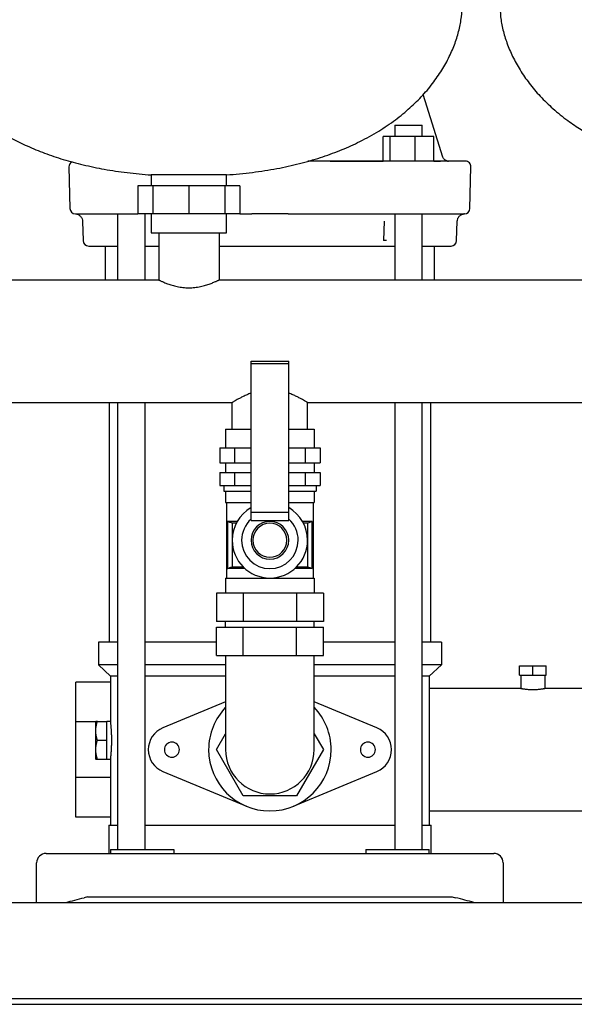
# Model space of a CAD drawing. Header units: millimetres. Extents: x 15 to 1828, y 14 to 965.
# Tile 4 of 7: x 1239 to 1534, y 14 to 536. Entities that reach past the tile are written whole.
import ezdxf

# ---------------------------------------------------------------- set-up
doc = ezdxf.new("R2010")
doc.units = ezdxf.units.MM

msp = doc.modelspace()

# ---------------------------------------------------------------- linework, layer by layer
at = {"color": 7, "linetype": 'Continuous', "lineweight": 25}
for p, q in [((1438.44, 480.08), (1438.44, 474.08)), ((1438.44, 480.08), (1438.46, 480.08)), ((1438.46, 480.08), (1453.04, 480.08)), ((1453.04, 474.08), (1453.04, 480.08)), ((1432.36, 461.08), (1432.36, 474.08)), ((1435.94, 474.08), (1432.36, 474.08)), ((1435.94, 461.08), (1435.94, 474.08)), ((1449.33, 474.08), (1435.94, 474.08)), ((1449.33, 461.08), (1449.33, 474.08)), ((1459.13, 474.08), (1449.33, 474.08)), ((1459.13, 461.12), (1459.13, 474.08)), ((1454.46, 461.08), (1392.34, 461.08)), ((1404.14, 461.08), (1432.36, 461.08)), ((1475.86, 461.08), (1461.79, 461.08)), ((1466.72, 461.09), (1466.92, 461.08)), ((1265.55, 458), (1266.13, 436)), ((1478.28, 436), (1478.85, 458)), ((1309.2, 453.77), (1309.2, 448.08)), ((1329.2, 453.77), (1309.2, 453.77)), ((1349.2, 453.77), (1329.2, 453.77)), ((1349.2, 448.08), (1349.2, 453.77)), ((1302.14, 448.08), (1302.14, 433.08)), ((1310.07, 448.08), (1302.14, 448.08)), ((1310.07, 448.08), (1310.07, 433.08)), ((1329.2, 448.08), (1310.07, 448.08)), ((1329.2, 448.08), (1329.2, 433.08)), ((1348.34, 448.08), (1329.2, 448.08)), ((1348.34, 448.08), (1348.34, 433.08)), ((1356.26, 448.08), (1348.34, 448.08)), ((1356.26, 448.08), (1356.26, 433.08)), ((1269.31, 433.08), (1269.17, 433.08)), ((1272.86, 429.15), (1273.13, 419)), ((1290.41, 433.08), (1302.14, 433.08)), ((1291.36, 433.08), (1291.36, 398.08)), ((1310.07, 433.08), (1302.14, 433.08)), ((1305.96, 398.08), (1305.96, 433.07)), ((1309.2, 433.08), (1309.2, 423.08)), ((1329.2, 433.08), (1310.07, 433.08)), ((1348.34, 433.08), (1329.2, 433.08)), ((1356.26, 433.08), (1348.34, 433.08)), ((1349.2, 423.08), (1349.2, 433.08)), ((1356.26, 433.08), (1362.53, 433.08)), ((1381.87, 433.08), (1454, 433.08)), ((1432.74, 429.18), (1432.48, 419)), ((1438.44, 433.07), (1438.44, 398.08)), ((1453.04, 398.08), (1453.04, 433.08)), ((1461.35, 433.08), (1475.09, 433.08)), ((1471.28, 419), (1471.55, 429.19)), ((1475.39, 433.08), (1475.09, 433.08)), ((1309.2, 423.08), (1329.2, 423.08)), ((1313.2, 423.08), (1313.2, 398.08)), ((1329.2, 423.08), (1349.2, 423.08)), ((1345.2, 423.08), (1345.2, 398.08)), ((1276.12, 416.08), (1291.36, 416.08)), ((1284.85, 416.08), (1284.85, 398.08)), ((1284.85, 416.08), (1291.36, 416.08)), ((1305.96, 416.08), (1313.2, 416.08)), ((1305.96, 416.08), (1313.2, 416.08)), ((1345.2, 416.08), (1372.2, 416.08)), ((1345.2, 416.08), (1430.65, 416.08)), ((1372.2, 416.08), (1438.44, 416.08)), ((1431.04, 416.08), (1438.44, 416.08)), ((1453.04, 416.08), (1459.55, 416.08)), ((1453.04, 416.08), (1468.28, 416.08)), ((1459.55, 398.08), (1459.55, 416.08)), ((1194.2, 398.08), (1313.2, 398.08)), ((1345.2, 398.08), (1623.2, 398.08)), ((1362.2, 353.67), (1362.2, 354.99)), ((1362.2, 354.99), (1382.2, 354.99)), ((1382.2, 353.67), (1382.2, 354.99)), ((1362.2, 274.91), (1362.2, 353.67)), ((1382.2, 353.67), (1362.2, 353.67)), ((1382.2, 274.91), (1382.2, 353.67)), ((1194.2, 333.08), (1352.2, 333.08)), ((1286.85, 333.08), (1286.85, 206.08)), ((1291.36, 333.08), (1291.36, 96.08)), ((1305.96, 96.08), (1305.96, 333.08)), ((1352.2, 319.08), (1352.2, 333.08)), ((1392.2, 333.08), (1654.2, 333.08)), ((1392.2, 319.08), (1392.2, 333.08)), ((1438.44, 333.08), (1438.44, 96.08)), ((1453.04, 96.08), (1453.04, 333.08)), ((1457.55, 206.08), (1457.55, 333.08)), ((1348.73, 319.08), (1348.73, 309.08)), ((1348.73, 319.08), (1362.2, 319.08)), ((1382.2, 319.08), (1395.68, 319.08)), ((1395.68, 319.08), (1395.68, 309.08)), ((1345.63, 309.08), (1345.63, 301.08)), ((1345.63, 309.08), (1353.41, 309.08)), ((1353.41, 309.08), (1353.41, 301.08)), ((1353.41, 309.08), (1362.2, 309.08)), ((1382.2, 309.08), (1390.99, 309.08)), ((1390.99, 309.08), (1390.99, 301.08)), ((1390.99, 309.08), (1398.78, 309.08)), ((1398.78, 309.08), (1398.78, 301.08)), ((1345.63, 301.08), (1353.41, 301.08)), ((1348.73, 301.08), (1348.73, 296.08)), ((1353.41, 301.08), (1362.2, 301.08)), ((1382.2, 301.08), (1390.99, 301.08)), ((1390.99, 301.08), (1398.78, 301.08)), ((1395.68, 301.08), (1395.68, 296.08)), ((1345.63, 296.08), (1345.63, 289.08)), ((1345.63, 296.08), (1353.41, 296.08)), ((1353.41, 296.08), (1353.41, 289.08)), ((1353.41, 296.08), (1362.2, 296.08)), ((1382.2, 296.08), (1390.99, 296.08)), ((1390.99, 296.08), (1390.99, 289.08)), ((1390.99, 296.08), (1398.78, 296.08)), ((1398.78, 296.08), (1398.78, 289.08)), ((1345.63, 289.08), (1353.41, 289.08)), ((1347.73, 289.08), (1347.73, 286.08)), ((1353.41, 289.08), (1362.2, 289.08)), ((1382.2, 289.08), (1390.99, 289.08)), ((1390.99, 289.08), (1398.78, 289.08)), ((1396.68, 289.08), (1396.68, 286.08)), ((1347.73, 286.08), (1362.2, 286.08)), ((1348.73, 286.08), (1348.73, 280.08)), ((1382.2, 286.08), (1396.68, 286.08)), ((1395.68, 286.08), (1395.68, 280.08)), ((1348.73, 280.08), (1362.2, 280.08)), ((1349.23, 280.08), (1349.23, 240.08)), ((1382.2, 280.08), (1395.68, 280.08)), ((1395.18, 280.08), (1395.18, 240.08)), ((1362.2, 274.91), (1382.2, 274.91)), ((1362.2, 270.52), (1362.2, 274.91)), ((1382.2, 270.52), (1382.2, 274.91)), ((1354.88, 270.08), (1349.78, 270.08)), ((1349.78, 245.08), (1349.78, 270.08)), ((1349.83, 245.1), (1349.83, 270.05)), ((1354.38, 269.15), (1352.12, 269.15)), ((1352.12, 269.15), (1352.12, 246.01)), ((1362.2, 270.52), (1382.2, 270.52)), ((1394.63, 270.08), (1389.52, 270.08)), ((1392.28, 269.15), (1390.03, 269.15)), ((1392.28, 246.01), (1392.28, 269.15)), ((1394.57, 270.05), (1394.57, 245.1)), ((1394.63, 245.08), (1394.63, 270.08)), ((1352.12, 246.01), (1357.99, 246.01)), ((1386.42, 246.01), (1392.28, 246.01)), ((1358.97, 245.08), (1349.78, 245.08)), ((1394.63, 245.08), (1385.43, 245.08)), ((1348.73, 240.08), (1348.73, 232.08)), ((1348.73, 240.08), (1395.68, 240.08)), ((1395.68, 240.08), (1395.68, 232.08)), ((1343.85, 232.08), (1343.85, 217.08)), ((1358.03, 232.08), (1343.85, 232.08)), ((1358.03, 232.08), (1358.03, 217.08)), ((1386.38, 232.08), (1358.03, 232.08)), ((1386.38, 232.08), (1386.38, 217.08)), ((1400.55, 232.08), (1386.38, 232.08)), ((1400.55, 232.08), (1400.55, 217.08)), ((1358.03, 217.08), (1343.85, 217.08)), ((1343.85, 199.08), (1343.85, 214.08)), ((1343.85, 214.08), (1358.03, 214.08)), ((1348.73, 214.08), (1348.73, 217.08)), ((1386.38, 217.08), (1358.03, 217.08)), ((1358.03, 199.08), (1358.03, 214.08)), ((1358.03, 214.08), (1386.38, 214.08)), ((1400.55, 217.08), (1386.38, 217.08)), ((1386.38, 199.08), (1386.38, 214.08)), ((1386.38, 214.08), (1400.55, 214.08)), ((1395.68, 214.08), (1395.68, 217.08)), ((1400.55, 199.08), (1400.55, 214.08)), ((1281.2, 206.08), (1281.2, 194.08)), ((1291.38, 206.08), (1281.2, 206.08)), ((1343.85, 206.08), (1305.96, 206.08)), ((1438.44, 206.08), (1400.55, 206.08)), ((1463.2, 206.08), (1453.04, 206.08)), ((1463.2, 206.08), (1463.2, 194.08)), ((1343.85, 199.08), (1358.03, 199.08)), ((1348.73, 199.08), (1348.73, 174.08)), ((1358.03, 199.08), (1386.38, 199.08)), ((1386.38, 199.08), (1400.55, 199.08)), ((1395.68, 174.08), (1395.68, 199.08)), ((1291.36, 194.08), (1281.2, 194.08)), ((1287.7, 188.08), (1281.2, 194.08)), ((1348.73, 194.08), (1305.96, 194.08)), ((1438.44, 194.08), (1395.68, 194.08)), ((1463.2, 194.08), (1453.04, 194.08)), ((1456.7, 188.08), (1463.2, 194.08)), ((1504.7, 188.58), (1504.7, 193.58)), ((1504.7, 193.58), (1511.7, 193.58)), ((1511.7, 188.58), (1511.7, 193.58)), ((1511.7, 193.58), (1518.7, 193.58)), ((1518.7, 188.58), (1518.7, 193.58)), ((1291.36, 188.08), (1287.7, 188.08)), ((1287.7, 188.08), (1287.7, 164.08)), ((1348.73, 188.08), (1305.96, 188.08)), ((1438.44, 188.08), (1395.68, 188.08)), ((1456.7, 188.08), (1453.04, 188.08)), ((1456.7, 188.08), (1456.7, 109.08)), ((1504.7, 188.58), (1511.7, 188.58)), ((1505.35, 188.58), (1505.35, 181.58)), ((1511.7, 188.58), (1518.7, 188.58)), ((1518.05, 188.58), (1518.05, 181.58)), ((1287.7, 184.83), (1269.2, 184.83)), ((1269.2, 163.89), (1269.2, 184.83)), ((1505.35, 181.58), (1456.7, 181.58)), ((1589.7, 181.58), (1518.05, 181.58)), ((1348.73, 174.51), (1315.39, 160.62)), ((1348.73, 174.08), (1348.73, 149.08)), ((1429.01, 160.62), (1395.68, 174.51)), ((1395.68, 149.08), (1395.68, 174.08)), ((1279.7, 163.88), (1269.2, 163.89)), ((1269.2, 134.27), (1269.2, 163.89)), ((1279.82, 164.08), (1279.7, 163.88)), ((1279.7, 163.88), (1279.7, 154.08)), ((1280.7, 164.08), (1285.7, 164.08)), ((1287.7, 164.08), (1285.7, 164.08)), ((1285.7, 154.08), (1285.7, 164.08)), ((1343.85, 149.08), (1348.73, 157.52)), ((1395.68, 157.52), (1400.55, 149.08)), ((1279.7, 154.08), (1279.7, 144.28)), ((1280.7, 154.08), (1285.7, 154.08)), ((1285.7, 144.08), (1285.7, 154.08)), ((1358.03, 124.53), (1343.85, 149.08)), ((1400.55, 149.08), (1386.38, 124.53)), ((1279.7, 144.28), (1279.82, 144.08)), ((1280.7, 144.08), (1285.7, 144.08)), ((1285.7, 144.08), (1287.7, 144.08)), ((1287.7, 144.08), (1287.7, 109.08)), ((1315.39, 137.54), (1359.7, 119.08)), ((1384.7, 119.08), (1429.01, 137.54)), ((1287.7, 134.27), (1269.2, 134.27)), ((1269.2, 113.33), (1269.2, 134.27)), ((1386.38, 124.53), (1358.03, 124.53)), ((1456.7, 116.58), (1589.7, 116.58)), ((1287.7, 113.33), (1269.2, 113.33)), ((1286.7, 109.08), (1286.7, 94.08)), ((1286.7, 109.08), (1291.38, 109.08)), ((1305.96, 109.08), (1372.2, 109.08)), ((1372.2, 109.08), (1438.44, 109.08)), ((1453.03, 109.08), (1457.7, 109.08)), ((1457.7, 94.08), (1457.7, 109.08)), ((1253.45, 94.08), (1273.65, 94.08)), ((1273.65, 94.08), (1470.75, 94.08)), ((1287.7, 96.08), (1287.7, 94.08)), ((1287.7, 96.08), (1300.2, 96.08)), ((1300.2, 96.08), (1309.04, 96.08)), ((1309.04, 96.08), (1321.23, 96.08)), ((1321.23, 96.08), (1321.23, 94.08)), ((1423.17, 96.08), (1423.17, 94.08)), ((1423.17, 96.08), (1435.36, 96.08)), ((1435.36, 96.08), (1444.2, 96.08)), ((1444.2, 96.08), (1456.7, 96.08)), ((1456.7, 94.08), (1456.7, 96.08)), ((1470.75, 94.08), (1490.95, 94.08)), ((1248.45, 68.08), (1248.45, 89.08)), ((1495.95, 89.08), (1495.95, 68.08)), ((927.95, 68.08), (1827.95, 68.08)), ((1275.45, 71.08), (1273.65, 70.61)), ((1275.45, 71.08), (1468.95, 71.08)), ((1468.95, 71.08), (1470.75, 70.61)), ((932.95, 17.08), (1822.95, 17.08)), ((932.95, 14.08), (1822.95, 14.08))]:
    msp.add_line(p, q, dxfattribs=at)
at = {"color": 7, "linetype": 'Continuous', "lineweight": 25, "flags": 128}
for points in [[(1464.03, 463.2), (1454.58, 493.12), (1453.54, 496.42)], [(1269.31, 433.08), (1269.85, 433.08), (1270.72, 433.08), (1271.94, 433.08), (1273.49, 433.08), (1275.38, 433.08), (1277.61, 433.08), (1280.17, 433.08), (1283.06, 433.08)], [(1349.83, 270.05), (1349.8, 270.07), (1349.78, 270.08)], [(1394.63, 270.08), (1394.6, 270.07), (1394.57, 270.05)], [(1349.78, 245.08), (1349.81, 245.09), (1349.83, 245.1)], [(1394.57, 245.1), (1394.6, 245.09), (1394.63, 245.08)]]:
    msp.add_lwpolyline(points, dxfattribs=at)
at = {"color": 7, "linetype": 'Continuous', "lineweight": 25}
for centre, radius, start, end in [((1268.55, 458.08), 3, 116.1702, 181.5), ((1475.86, 458.08), 3, 358.5, 89.9995), ((1269.12, 436.08), 3, 181.5, 267.8356), ((1475.28, 436.08), 3, 270, 358.5), ((1276.12, 419.08), 3, 181.5, 270), ((1468.28, 419.08), 3, 270, 358.5), ((1372.2, 260.08), 20, 120, 180), ((1372.2, 260.08), 20, 0, 60), ((1372.2, 260.08), 15, 131.8103, 180), ((1372.2, 260.08), 10, 90, 270), ((1372.2, 260.08), 9, 90, 270), ((1372.2, 260.08), 10, 270, 90), ((1372.2, 260.08), 9, 270, 90), ((1372.2, 260.08), 15, 0, 48.1897), ((1372.2, 260.08), 20, 180, 0), ((1372.2, 260.08), 15, 180, 0), ((1372.2, 149.08), 32.5, 136.2453, 180), ((1372.2, 149.08), 32.5, 0, 43.7547), ((1320.2, 149.08), 12.5, 112.6199, 180), ((1424.2, 149.08), 12.5, 292.6199, 67.3801), ((1320.2, 149.08), 4, 0, 180), ((1424.2, 149.08), 4, 0, 180), ((1320.2, 149.08), 12.5, 180, 247.3801), ((1320.2, 149.08), 4, 180, 0), ((1372.2, 149.08), 32.5, 180, 0), ((1372.2, 149.08), 23.48, 180, 270), ((1372.2, 149.08), 23.48, 270, 0), ((1424.2, 149.08), 4, 180, 0), ((1253.45, 89.08), 5, 90, 180), ((1490.95, 89.08), 5, 0, 90)]:
    msp.add_arc(centre, radius, start, end, dxfattribs=at)
for points, knots in [([(1184.2, 544.08), (1184.28, 541.91), (1184.45, 537.43), (1185.77, 530.6), (1187.89, 523.57), (1190.93, 516.41), (1194.88, 509.26), (1199.76, 502.2), (1205.59, 495.32), (1212.43, 488.67), (1219.74, 482.78), (1227.34, 477.62), (1235.1, 473.12), (1243.58, 468.96), (1252.79, 465.19), (1262.69, 461.86), (1273.28, 459.01), (1284.56, 456.68), (1296.61, 454.84), (1304.93, 454.13), (1309.2, 453.77)], [0, 0, 0, 0, 0.038661, 0.079717, 0.123225, 0.169254, 0.217905, 0.268381, 0.321714, 0.37814, 0.437952, 0.488474, 0.54158, 0.597488, 0.65643, 0.718655, 0.783215, 0.851449, 0.923621, 1, 1, 1, 1]), ([(1349.2, 453.77), (1353.81, 454.17), (1362.75, 454.94), (1375.67, 456.99), (1387.69, 459.62), (1398.84, 462.82), (1409.13, 466.53), (1419.1, 470.93), (1428.65, 476.08), (1437.66, 482), (1445.59, 488.33), (1452.52, 495.01), (1458.47, 501.97), (1463.45, 509.13), (1467.45, 516.34), (1470.5, 523.52), (1472.63, 530.57), (1473.95, 537.41), (1474.12, 541.9), (1474.2, 544.08)], [0, 0, 0, 0, 0.082297, 0.159712, 0.232584, 0.301245, 0.366014, 0.427197, 0.495086, 0.558833, 0.618831, 0.675427, 0.729975, 0.781543, 0.830328, 0.876478, 0.920096, 0.961251, 1, 1, 1, 1]), ([(1494.2, 544.08), (1494.28, 541.91), (1494.45, 537.43), (1495.77, 530.6), (1497.89, 523.57), (1500.93, 516.41), (1504.88, 509.26), (1509.76, 502.2), (1515.59, 495.32), (1522.43, 488.67), (1529.74, 482.78), (1537.34, 477.62), (1545.1, 473.12), (1553.58, 468.96), (1562.79, 465.19), (1572.69, 461.86), (1583.28, 459.01), (1594.56, 456.68), (1606.61, 454.84), (1614.93, 454.13), (1619.2, 453.77)], [0, 0, 0, 0, 0.038661, 0.079717, 0.123225, 0.169254, 0.217905, 0.268381, 0.321714, 0.37814, 0.437952, 0.488474, 0.54158, 0.597488, 0.65643, 0.718655, 0.783215, 0.851449, 0.923621, 1, 1, 1, 1]), ([(1461.79, 461.08), (1461.5, 461.08), (1461.1, 461.08), (1460.14, 461.08), (1459.59, 461.08), (1458.33, 461.08), (1457.62, 461.08), (1456.11, 461.08), (1455.31, 461.08), (1454.46, 461.08)], [0, 0, 0, 0, 0.25, 0.25, 0.5, 0.5, 0.75, 0.75, 1, 1, 1, 1]), ([(1459.13, 461.12), (1460.17, 461.13), (1462.4, 461.15), (1464.5, 461.19), (1465.72, 461.23), (1465.7, 461.27), (1465.69, 461.28)], [0, 0, 0, 0, 0.252137, 0.537059, 0.822238, 1, 1, 1, 1]), ([(1466, 461.22), (1465.77, 461.31), (1465.31, 461.49), (1464.74, 461.96), (1464.29, 462.54), (1464.12, 462.98), (1464.03, 463.2)], [0, 0, 0, 0, 0.2532787, 0.5076212, 0.7591475, 1, 1, 1, 1]), ([(1465.69, 461.28), (1465.97, 461.18), (1466.35, 461.11), (1466.62, 461.1), (1466.72, 461.09)], [0, 0, 0, 0, 0.6165726, 1, 1, 1, 1]), ([(1269.01, 433.08), (1269.47, 433.02), (1270.48, 432.88), (1271.77, 431.96), (1272.67, 430.66), (1272.8, 429.64), (1272.86, 429.15)], [0, 0, 0, 0, 0.2407905, 0.5000862, 0.7593395, 1, 1, 1, 1]), ([(1283.06, 433.08), (1283.36, 433.08), (1283.74, 433.08), (1284.69, 433.08), (1285.26, 433.08), (1286.52, 433.08), (1287.22, 433.08), (1288.74, 433.08), (1289.55, 433.08), (1290.41, 433.08)], [0, 0, 0, 0, 0.25, 0.25, 0.5, 0.5, 0.75, 0.75, 1, 1, 1, 1]), ([(1381.87, 433.08), (1378.65, 433.08), (1375.42, 433.08), (1368.97, 433.08), (1365.75, 433.08), (1362.53, 433.08)], [0, 0, 0, 0, 0.5, 0.5, 1, 1, 1, 1]), ([(1454, 433.08), (1454.85, 433.08), (1455.65, 433.08), (1457.16, 433.08), (1457.88, 433.08), (1459.14, 433.08), (1459.7, 433.08), (1460.66, 433.08), (1461.05, 433.08), (1461.35, 433.08)], [0, 0, 0, 0, 0.25, 0.25, 0.5, 0.5, 0.75, 0.75, 1, 1, 1, 1]), ([(1471.55, 429.19), (1471.61, 429.64), (1471.73, 430.65), (1472.62, 431.95), (1473.9, 432.86), (1474.91, 433.01), (1475.39, 433.08)], [0, 0, 0, 0, 0.24048, 0.499544, 0.75886, 1, 1, 1, 1]), ([(1434.03, 419), (1434.03, 419), (1434.02, 419), (1433.99, 419), (1433.95, 418.99), (1433.91, 418.99), (1433.86, 418.99), (1433.8, 418.99), (1433.73, 418.99), (1433.65, 418.99), (1433.57, 418.99), (1433.48, 418.99), (1433.39, 418.99), (1433.29, 418.99), (1433.14, 418.99), (1432.99, 418.99), (1432.84, 418.99), (1432.76, 419), (1432.69, 419), (1432.63, 419), (1432.59, 418.99), (1432.57, 419), (1432.55, 419), (1432.53, 419.01), (1432.52, 419.02), (1432.52, 419.02), (1432.51, 419.02), (1432.51, 419.02), (1432.5, 419.02), (1432.49, 419.01), (1432.48, 419), (1432.48, 419)], [0, 0, 0, 0, 0.057893, 0.114928, 0.171252, 0.226999, 0.282294, 0.337255, 0.391985, 0.446277, 0.499712, 0.552417, 0.604526, 0.656153, 0.707405, 0.818882, 0.860581, 0.890084, 0.920984, 0.943365, 0.955518, 0.964094, 0.971703, 0.977848, 0.982555, 0.984552, 0.985598, 0.986651, 0.990867, 0.99532, 1, 1, 1, 1]), ([(1430.65, 416.08), (1430.76, 416.08), (1430.86, 416.08), (1430.99, 416.08), (1431.03, 416.08), (1431.04, 416.08)], [0, 0, 0, 0, 0.5, 0.5, 1, 1, 1, 1]), ([(1313.2, 398.08), (1313.21, 398.08), (1313.21, 398.08), (1313.23, 398.07), (1313.26, 398.06), (1313.29, 398.04), (1313.34, 398.02), (1313.4, 397.99), (1313.47, 397.96), (1313.62, 397.89), (1313.92, 397.75), (1314.46, 397.51), (1315.14, 397.2), (1315.95, 396.86), (1316.89, 396.47), (1317.94, 396.08), (1319.08, 395.68), (1320.73, 395.16), (1323.01, 394.57), (1326.02, 394.07), (1329.2, 393.89), (1332.37, 394.07), (1335.39, 394.57), (1337.68, 395.16), (1339.33, 395.68), (1340.86, 396.22), (1342.19, 396.75), (1343.27, 397.21), (1343.95, 397.51), (1344.49, 397.75), (1344.81, 397.9), (1344.98, 397.98), (1345.08, 398.03), (1345.14, 398.06), (1345.19, 398.08), (1345.2, 398.08), (1345.2, 398.08)], [0, 0, 0, 0, 0.0077194, 0.015463, 0.0232321, 0.0310276, 0.0388507, 0.0467024, 0.054584, 0.0624963, 0.0931605, 0.1251845, 0.1550285, 0.1876263, 0.2190611, 0.2502694, 0.2814617, 0.3128785, 0.3751064, 0.4376531, 0.4997471, 0.5623637, 0.6249107, 0.687396, 0.7188169, 0.7501424, 0.8125017, 0.8451655, 0.8750721, 0.9069727, 0.9375277, 0.9501674, 0.96273, 0.97522, 0.9876418, 1, 1, 1, 1]), ([(1362.2, 338.08), (1362.19, 338.07), (1361.41, 337.82), (1360.01, 337.22), (1358.06, 336.34), (1356.34, 335.46), (1354.89, 334.67), (1353.82, 334.05), (1353.08, 333.61), (1352.39, 333.2), (1352.28, 333.13), (1352.2, 333.08)], [0, 0, 0, 0, 0.00236, 0.124838, 0.253742, 0.378774, 0.505571, 0.626876, 0.721525, 0.8123, 1, 1, 1, 1]), ([(1392.2, 333.08), (1392.18, 333.09), (1392.14, 333.12), (1391.83, 333.31), (1391.34, 333.6), (1390.59, 334.05), (1389.51, 334.67), (1388.07, 335.46), (1386.36, 336.33), (1384.41, 337.21), (1383.01, 337.81), (1382.22, 338.07), (1382.2, 338.08)], [0, 0, 0, 0, 0.092409, 0.186074, 0.277648, 0.373155, 0.494447, 0.620779, 0.746568, 0.871542, 0.997331, 1, 1, 1, 1]), ([(1352.12, 269.15), (1351.88, 269.24), (1351.37, 269.44), (1350.61, 269.74), (1350.09, 269.95), (1349.83, 270.05)], [0, 0, 0, 0, 0.322705, 0.656033, 1, 1, 1, 1]), ([(1394.57, 270.05), (1394.18, 269.9), (1393.42, 269.59), (1392.65, 269.29), (1392.28, 269.15)], [0, 0, 0, 0, 0.51196, 1, 1, 1, 1]), ([(1349.83, 245.1), (1350.22, 245.26), (1350.98, 245.57), (1351.75, 245.87), (1352.12, 246.01)], [0, 0, 0, 0, 0.51196, 1, 1, 1, 1]), ([(1392.28, 246.01), (1392.53, 245.92), (1393.03, 245.72), (1393.79, 245.42), (1394.31, 245.21), (1394.57, 245.1)], [0, 0, 0, 0, 0.322705, 0.656033, 1, 1, 1, 1]), ([(1505.35, 181.58), (1505.35, 181.58), (1505.35, 181.58), (1505.37, 181.58), (1505.39, 181.57), (1505.42, 181.56), (1505.47, 181.56), (1505.52, 181.55), (1505.58, 181.53), (1505.66, 181.52), (1505.74, 181.51), (1505.87, 181.48), (1506.09, 181.44), (1506.39, 181.39), (1506.77, 181.33), (1507.32, 181.25), (1508.15, 181.15), (1509.26, 181.04), (1510.46, 180.97), (1511.7, 180.94), (1512.94, 180.97), (1514.14, 181.04), (1515.25, 181.14), (1516.08, 181.25), (1516.64, 181.33), (1517.01, 181.39), (1517.31, 181.44), (1517.56, 181.49), (1517.75, 181.52), (1517.89, 181.55), (1517.98, 181.57), (1518.04, 181.58), (1518.05, 181.58), (1518.05, 181.58)], [0, 0, 0, 0, 0.011889, 0.023912, 0.03607, 0.048363, 0.060793, 0.073359, 0.086062, 0.098903, 0.111882, 0.125, 0.154808, 0.187642, 0.21396, 0.249992, 0.312605, 0.374875, 0.439167, 0.499848, 0.560521, 0.624785, 0.687063, 0.749643, 0.78581, 0.812126, 0.844863, 0.874584, 0.900775, 0.926408, 0.951486, 0.976015, 1, 1, 1, 1]), ([(1280.7, 164.08), (1280.45, 164.08), (1279.95, 164.08), (1279.86, 164.08), (1279.82, 164.08)], [0, 0, 0, 0, 0.5018216, 1, 1, 1, 1]), ([(1280.7, 154.08), (1280.66, 154.22), (1280.57, 154.5), (1280.44, 154.92), (1280.33, 155.33), (1280.23, 155.74), (1280.14, 156.14), (1280.04, 156.62), (1279.95, 157.18), (1279.85, 158.01), (1279.8, 159.07), (1279.85, 160.13), (1279.95, 160.97), (1280.06, 161.67), (1280.22, 162.42), (1280.44, 163.25), (1280.61, 163.8), (1280.7, 164.08)], [0, 0, 0, 0, 0.043191, 0.085617, 0.127372, 0.16856, 0.209296, 0.249702, 0.312211, 0.374118, 0.499101, 0.624743, 0.686898, 0.74972, 0.831043, 0.914177, 1, 1, 1, 1]), ([(1288.3, 154.08), (1288.3, 154.18), (1288.3, 154.39), (1288.29, 154.7), (1288.29, 155.02), (1288.29, 155.34), (1288.28, 155.66), (1288.27, 155.98), (1288.27, 156.3), (1288.26, 156.62), (1288.25, 156.95), (1288.24, 157.27), (1288.22, 157.59), (1288.2, 158.09), (1288.17, 158.79), (1288.12, 159.58), (1288.06, 160.39), (1288, 161.16), (1287.94, 161.85), (1287.88, 162.44), (1287.83, 162.92), (1287.79, 163.29), (1287.76, 163.56), (1287.74, 163.76), (1287.72, 163.9), (1287.71, 164.01), (1287.7, 164.07), (1287.7, 164.08), (1287.7, 164.08)], [0, 0, 0, 0, 0.019774, 0.03974, 0.059899, 0.080252, 0.100798, 0.121538, 0.142472, 0.1636, 0.184923, 0.20644, 0.228153, 0.25006, 0.30924, 0.374584, 0.426709, 0.499807, 0.57223, 0.624425, 0.689979, 0.749422, 0.793102, 0.836012, 0.878155, 0.919533, 0.960147, 1, 1, 1, 1]), ([(1280.7, 144.08), (1280.66, 144.22), (1280.57, 144.5), (1280.44, 144.92), (1280.33, 145.33), (1280.23, 145.74), (1280.14, 146.14), (1280.04, 146.62), (1279.95, 147.18), (1279.85, 148.01), (1279.8, 149.07), (1279.85, 150.13), (1279.95, 150.97), (1280.06, 151.67), (1280.22, 152.42), (1280.44, 153.25), (1280.61, 153.8), (1280.7, 154.08)], [0, 0, 0, 0, 0.043191, 0.085617, 0.127372, 0.16856, 0.209296, 0.249702, 0.312211, 0.374118, 0.499101, 0.624743, 0.686898, 0.74972, 0.831043, 0.914177, 1, 1, 1, 1]), ([(1287.7, 144.08), (1287.7, 144.08), (1287.7, 144.08), (1287.7, 144.1), (1287.71, 144.12), (1287.71, 144.16), (1287.72, 144.2), (1287.72, 144.26), (1287.73, 144.33), (1287.74, 144.41), (1287.75, 144.5), (1287.76, 144.6), (1287.78, 144.71), (1287.8, 144.91), (1287.83, 145.24), (1287.88, 145.72), (1287.94, 146.3), (1288, 146.99), (1288.06, 147.77), (1288.12, 148.57), (1288.17, 149.37), (1288.21, 150.17), (1288.24, 150.88), (1288.26, 151.53), (1288.27, 152.17), (1288.29, 152.82), (1288.29, 153.45), (1288.3, 153.87), (1288.3, 154.08)], [0, 0, 0, 0, 0.019787, 0.039762, 0.059927, 0.08028, 0.100823, 0.121555, 0.142478, 0.16359, 0.184893, 0.206387, 0.228071, 0.249947, 0.309468, 0.375099, 0.4274, 0.499815, 0.573053, 0.625157, 0.690553, 0.74977, 0.793422, 0.836293, 0.878384, 0.919697, 0.960235, 1, 1, 1, 1]), ([(1279.82, 144.08), (1279.86, 144.08), (1279.95, 144.08), (1280.45, 144.08), (1280.7, 144.08)], [0, 0, 0, 0, 0.498178, 1, 1, 1, 1]), ([(1263.95, 68.08), (1265.47, 68.48), (1267.07, 68.89), (1270.34, 69.75), (1272, 70.18), (1273.65, 70.61)], [0, 0, 0, 0, 0.5, 0.5, 1, 1, 1, 1]), ([(1480.45, 68.08), (1478.93, 68.48), (1477.33, 68.89), (1474.07, 69.75), (1472.4, 70.18), (1470.75, 70.61)], [0, 0, 0, 0, 0.5, 0.5, 1, 1, 1, 1])]:
    msp.add_open_spline(points, degree=3, knots=knots, dxfattribs=at)

doc.saveas('drawing.dxf')
